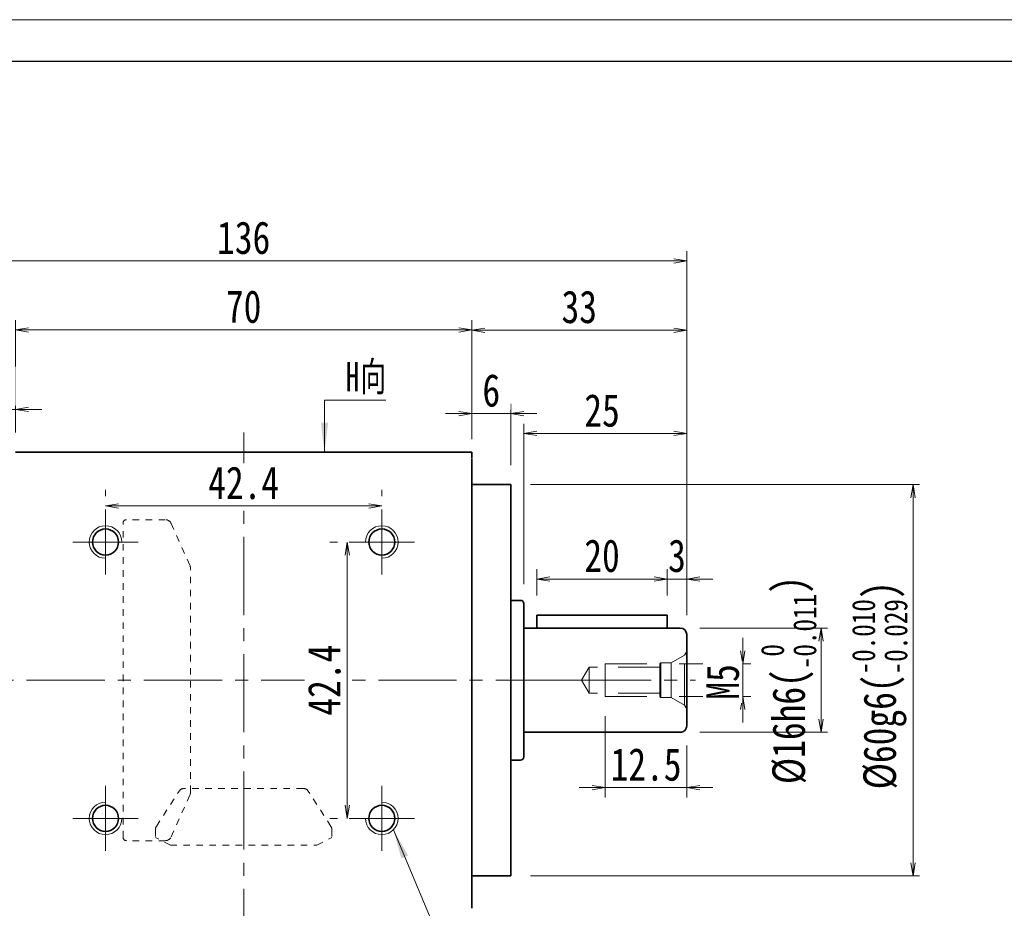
# Model space of a CAD drawing. Header units: millimetres. Extents: x -20 to 533, y -11 to 370.
# Tile 4 of 5: x 104 to 255, y 233 to 370. Entities that reach past the tile are written whole.
import ezdxf

# ---------------------------------------------------------------- set-up
doc = ezdxf.new("R2010")
doc.units = ezdxf.units.MM
for name, pattern in [('HIDDEN', [9.525, 6.35, -3.175]), ('点画线', [18, 12, -2, 2, -2]), ('虚线', [2, 1, -1])]:
    doc.linetypes.add(name, pattern=pattern)
for name, color, linetype, lineweight in [('中心线层', 1, '点画线', 18), ('图框_外框线', 7, 'Continuous', 18), ('尺寸线层', 3, 'Continuous', 18), ('粗实线层', 7, 'Continuous', 35), ('虚线层_1', 6, '虚线', 18)]:
    doc.layers.add(name, color=color, linetype=linetype, lineweight=lineweight)
doc.styles.add('宋体', font='SimSun.ttf', dxfattribs={"width": 0.8})
doc.styles.add('标准', font='txt', dxfattribs={"width": 0.667})
doc.dimstyles.new('A水平标注$0', dxfattribs={"dimtxt": 3.5, "dimasz": 2, "dimexe": 1.5, "dimexo": 3, "dimgap": 1.1, "dimtad": 1, "dimtoh": 1, "dimdec": 4, "dimdsep": 46, "dimtxsty": '宋体', "dimblk": 'OPEN', "dimcen": 3, "dimclrd": 3, "dimclre": 3, "dimclrt": 6, "dimadec": 0, "dimazin": 0, "dimtm": 1e-09, "dimtfac": 1, "dimtdec": 4, "dimtix": 1, "dimtmove": 0, "dimatfit": 3, "dimldrblk": 'OPEN', "dimfxl": 0, "dimlwd": 13, "dimlwe": 13, "dimarcsym": 0})
doc.dimstyles.new('D直径标注φ25', dxfattribs={"dimtxt": 3.5, "dimasz": 2, "dimexe": 1, "dimexo": 3, "dimtad": 1, "dimtoh": 1, "dimdec": 1, "dimdsep": 46, "dimtxsty": '宋体', "dimblk": 'OPEN', "dimcen": 3, "dimclrd": 3, "dimclre": 3, "dimclrt": 130, "dimadec": 0, "dimazin": 0, "dimtm": 1e-09, "dimtfac": 1, "dimtdec": 1, "dimtmove": 0, "dimatfit": 0, "dimldrblk": 'OPEN', "dimfxl": 0, "dimlwd": 13, "dimlwe": 13, "dimarcsym": 0})
doc.dimstyles.new('螺孔(M8-7H)', dxfattribs={"dimtxt": 3.5, "dimasz": 2, "dimexe": 1.25, "dimexo": 3, "dimtad": 1, "dimtoh": 1, "dimdec": 4, "dimdsep": 46, "dimtxsty": '宋体', "dimblk": 'OPEN', "dimcen": 3, "dimclrd": 3, "dimclre": 3, "dimclrt": 2, "dimadec": 0, "dimazin": 0, "dimtm": 1e-09, "dimtfac": 1, "dimtdec": 4, "dimtmove": 0, "dimatfit": 3, "dimldrblk": 'OPEN', "dimfxl": 0, "dimlwd": 9, "dimlwe": 9, "dimarcsym": 0})

# ---------------------------------------------------------------- blocks, each defined once
blk = doc.blocks.new('_Open')
at = {"color": 0, "linetype": 'ByBlock', "lineweight": -2}
for p, q in [((-1, 0.167), (0, 0)), ((-1, -0.167), (0, 0)), ((0, 0), (-1, 0))]:
    blk.add_line(p, q, dxfattribs=at)
blk = doc.blocks.new('*D13')
at = {"layer": 'Defpoints', "color": 0, "transparency": 16777216}
for p in [(117.54, 294.69), (159.94, 295.22), (159.94, 294.69)]:
    blk.add_point(p, dxfattribs=at)
at = {"layer": '尺寸线层', "color": 3, "lineweight": 13, "transparency": 16777216}
for p, q in [((117.54, 297.69), (117.54, 296.72)), ((159.94, 297.69), (159.94, 296.72)), ((119.54, 295.22), (157.94, 295.22))]:
    blk.add_line(p, q, dxfattribs=at)
at = {"layer": '尺寸线层', "color": 3, "lineweight": 13, "transparency": 16777216, "xscale": 2, "yscale": 2, "zscale": 2, "rotation": 180}
blk.add_blockref('_Open', (117.54, 295.22), dxfattribs=at)
at = {"layer": '尺寸线层', "color": 3, "lineweight": 13, "transparency": 16777216, "xscale": 2, "yscale": 2, "zscale": 2}
blk.add_blockref('_Open', (159.94, 295.22), dxfattribs=at)
at = {"layer": '尺寸线层', "color": 6, "transparency": 16777216, "insert": (138.74, 298.74), "char_height": 5, "attachment_point": 5, "style": '宋体', "bg_fill": 3, "box_fill_scale": 1.1, "bg_fill_color": 257, "bg_fill_transparency": 0}
blk.add_mtext('42.4', dxfattribs=at)
blk = doc.blocks.new('*D14')
at = {"layer": 'Defpoints', "color": 0, "transparency": 16777216}
for p in [(154.94, 289.69), (154.64, 247.29), (154.94, 247.29)]:
    blk.add_point(p, dxfattribs=at)
at = {"layer": '尺寸线层', "color": 3, "lineweight": 13, "transparency": 16777216}
for p, q in [((151.94, 289.69), (153.14, 289.69)), ((154.64, 287.69), (154.64, 249.29)), ((151.94, 247.29), (153.14, 247.29))]:
    blk.add_line(p, q, dxfattribs=at)
at = {"layer": '尺寸线层', "color": 3, "lineweight": 13, "transparency": 16777216, "xscale": 2, "yscale": 2, "zscale": 2}
for p, rotation in [((154.64, 289.69), 90), ((154.64, 247.29), 270)]:
    blk.add_blockref('_Open', p, dxfattribs=dict(at, rotation=rotation))
at = {"layer": '尺寸线层', "color": 6, "transparency": 16777216, "insert": (151.13, 268.49), "char_height": 5, "attachment_point": 5, "rotation": 90, "style": '宋体', "bg_fill": 3, "box_fill_scale": 1.1, "bg_fill_color": 257, "bg_fill_transparency": 0}
blk.add_mtext('42.4', dxfattribs=at)
blk = doc.blocks.new('*D15')
at = {"layer": 'Defpoints', "color": 0, "transparency": 16777216}
for p in [(173.74, 322.23), (103.74, 303.49), (173.74, 303.49)]:
    blk.add_point(p, dxfattribs=at)
at = {"layer": '尺寸线层', "color": 3, "lineweight": 13, "transparency": 16777216}
for p, q in [((103.74, 306.49), (103.74, 323.73)), ((173.74, 306.49), (173.74, 323.73)), ((105.74, 322.23), (171.74, 322.23))]:
    blk.add_line(p, q, dxfattribs=at)
at = {"layer": '尺寸线层', "color": 3, "lineweight": 13, "transparency": 16777216, "xscale": 2, "yscale": 2, "zscale": 2, "rotation": 180}
blk.add_blockref('_Open', (103.74, 322.23), dxfattribs=at)
at = {"layer": '尺寸线层', "color": 3, "lineweight": 13, "transparency": 16777216, "xscale": 2, "yscale": 2, "zscale": 2}
blk.add_blockref('_Open', (173.74, 322.23), dxfattribs=at)
at = {"layer": '尺寸线层', "color": 6, "transparency": 16777216, "insert": (138.74, 325.78), "char_height": 5, "attachment_point": 5, "style": '宋体', "bg_fill": 3, "box_fill_scale": 1.1, "bg_fill_color": 257, "bg_fill_transparency": 0}
blk.add_mtext('70', dxfattribs=at)
blk = doc.blocks.new('*D16')
at = {"layer": 'Defpoints', "color": 0, "transparency": 16777216}
for p in [(97.74, 310.03), (103.74, 303.49), (97.74, 298.49)]:
    blk.add_point(p, dxfattribs=at)
at = {"layer": '尺寸线层', "color": 3, "lineweight": 13, "transparency": 16777216}
for p, q in [((97.74, 301.49), (97.74, 311.53)), ((103.74, 306.49), (103.74, 311.53)), ((95.74, 310.03), (93.74, 310.03)), ((103.74, 310.03), (97.74, 310.03)), ((105.74, 310.03), (107.74, 310.03))]:
    blk.add_line(p, q, dxfattribs=at)
at = {"layer": '尺寸线层', "color": 3, "lineweight": 13, "transparency": 16777216, "xscale": 2, "yscale": 2, "zscale": 2}
blk.add_blockref('_Open', (97.74, 310.03), dxfattribs=at)
at = {"layer": '尺寸线层', "color": 3, "lineweight": 13, "transparency": 16777216, "xscale": 2, "yscale": 2, "zscale": 2, "rotation": 180}
blk.add_blockref('_Open', (103.74, 310.03), dxfattribs=at)
at = {"layer": '尺寸线层', "color": 6, "transparency": 16777216, "insert": (100.74, 313.57), "char_height": 5, "attachment_point": 5, "style": '宋体', "bg_fill": 3, "box_fill_scale": 1.1, "bg_fill_color": 257, "bg_fill_transparency": 0}
blk.add_mtext('6', dxfattribs=at)
blk = doc.blocks.new('*D17')
at = {"layer": 'Defpoints', "color": 0, "transparency": 16777216}
for p in [(179.74, 309.39), (173.74, 302.49), (179.74, 298.49)]:
    blk.add_point(p, dxfattribs=at)
at = {"layer": '尺寸线层', "color": 3, "lineweight": 13, "transparency": 16777216}
for p, q in [((173.74, 305.49), (173.74, 310.89)), ((179.74, 301.49), (179.74, 310.89)), ((171.74, 309.39), (169.74, 309.39)), ((173.74, 309.39), (179.74, 309.39)), ((181.74, 309.39), (183.74, 309.39))]:
    blk.add_line(p, q, dxfattribs=at)
at = {"layer": '尺寸线层', "color": 3, "lineweight": 13, "transparency": 16777216, "xscale": 2, "yscale": 2, "zscale": 2}
blk.add_blockref('_Open', (173.74, 309.39), dxfattribs=at)
at = {"layer": '尺寸线层', "color": 3, "lineweight": 13, "transparency": 16777216, "xscale": 2, "yscale": 2, "zscale": 2, "rotation": 180}
blk.add_blockref('_Open', (179.74, 309.39), dxfattribs=at)
at = {"layer": '尺寸线层', "color": 6, "transparency": 16777216, "insert": (176.74, 312.93), "char_height": 5, "attachment_point": 5, "style": '宋体', "bg_fill": 3, "box_fill_scale": 1.1, "bg_fill_color": 257, "bg_fill_transparency": 0}
blk.add_mtext('6', dxfattribs=at)
blk = doc.blocks.new('*D19')
at = {"layer": 'Defpoints', "color": 0, "transparency": 16777216}
for p in [(70.74, 332.81), (70.74, 275.49), (206.74, 275.49)]:
    blk.add_point(p, dxfattribs=at)
at = {"layer": '尺寸线层', "color": 3, "lineweight": 13, "transparency": 16777216}
for p, q in [((70.74, 278.49), (70.74, 334.31)), ((206.74, 278.49), (206.74, 334.31)), ((204.74, 332.81), (72.74, 332.81))]:
    blk.add_line(p, q, dxfattribs=at)
at = {"layer": '尺寸线层', "color": 3, "lineweight": 13, "transparency": 16777216, "xscale": 2, "yscale": 2, "zscale": 2, "rotation": 180}
blk.add_blockref('_Open', (70.74, 332.81), dxfattribs=at)
at = {"layer": '尺寸线层', "color": 3, "lineweight": 13, "transparency": 16777216, "xscale": 2, "yscale": 2, "zscale": 2}
blk.add_blockref('_Open', (206.74, 332.81), dxfattribs=at)
at = {"layer": '尺寸线层', "color": 6, "transparency": 16777216, "insert": (138.74, 336.35), "char_height": 5, "attachment_point": 5, "style": '宋体', "bg_fill": 3, "box_fill_scale": 1.1, "bg_fill_color": 257, "bg_fill_transparency": 0}
blk.add_mtext('136', dxfattribs=at)
blk = doc.blocks.new('*X6')
at = {"layer": '尺寸线层', "linetype": 'Continuous'}
blk.add_hatch(color=0, dxfattribs=at).paths.add_polyline_path([(-1.02, -7.94), (-1.58, -3.44), (-0.46, -3.44)], flags=0)
at = {"layer": '尺寸线层', "color": 0, "linetype": 'Continuous'}
blk.add_line((-1.02, -7.94), (-1.02, 0), dxfattribs=at)
at = {"layer": '尺寸线层', "color": 0}
for p, q in [((-1.02, 0), (0, 0)), ((0, 0), (8.38, 0)), ((0, 0), (0, 0))]:
    blk.add_line(p, q, dxfattribs=at)
at = {"layer": '尺寸线层', "color": 0, "insert": (2.25, 0.9), "char_height": 4.5, "width": 12.2676, "attachment_point": 7, "line_spacing_factor": 1.15057, "style": '标准'}
blk.add_mtext('\\T1.1;H向', dxfattribs=at)
blk = doc.blocks.new('*X7')
at = {"layer": '尺寸线层', "linetype": 'Continuous'}
blk.add_hatch(color=0, dxfattribs=at).paths.add_polyline_path([(-35.18, 31.42), (-32.92, 27.49), (-33.95, 27.05)], flags=0)
at = {"layer": '尺寸线层', "color": 0, "linetype": 'Continuous'}
blk.add_line((-35.18, 31.42), (-21.93, 0), dxfattribs=at)
at = {"layer": '尺寸线层', "color": 0}
for p, q in [((0, 10.04), (40.1, 10.04)), ((0, 0), (0, 10.04)), ((-21.93, 0), (0, 0)), ((0, 0), (40.1, 0))]:
    blk.add_line(p, q, dxfattribs=at)
at = {"layer": '尺寸线层', "color": 0, "insert": (2.25, 0.9), "char_height": 4.5, "width": 75.7049, "attachment_point": 7, "line_spacing_factor": 1.15057, "style": '标准'}
blk.add_mtext('\\T1.1;4-M5x10\\P反面，H向孔位一致', dxfattribs=at)
blk = doc.blocks.new('*D34')
at = {"layer": 'Defpoints', "color": 0, "transparency": 16777216}
for p in [(179.74, 298.49), (179.74, 238.49), (241.48, 238.49)]:
    blk.add_point(p, dxfattribs=at)
at = {"layer": '尺寸线层', "color": 3, "lineweight": 13, "transparency": 16777216}
for p, q in [((182.74, 298.49), (242.48, 298.49)), ((241.48, 296.49), (241.48, 240.49)), ((182.74, 238.49), (242.48, 238.49))]:
    blk.add_line(p, q, dxfattribs=at)
at = {"layer": '尺寸线层', "color": 3, "lineweight": 13, "transparency": 16777216, "xscale": 2, "yscale": 2, "zscale": 2}
for p, rotation in [((241.48, 298.49), 90), ((241.48, 238.49), 270)]:
    blk.add_blockref('_Open', p, dxfattribs=dict(at, rotation=rotation))
at = {"layer": '尺寸线层', "color": 130, "transparency": 16777216, "insert": (236.34, 267.69), "char_height": 5, "attachment_point": 5, "rotation": 90, "style": '宋体'}
blk.add_mtext('{\\A1;\\A1;%%C60g6({\\H0.707107x;\\S-0.010^ -0.029;})}', dxfattribs=at)
blk = doc.blocks.new('*D35')
at = {"layer": 'Defpoints', "color": 0, "transparency": 16777216}
for p in [(206.74, 322.19), (173.74, 303.49), (206.74, 275.49)]:
    blk.add_point(p, dxfattribs=at)
at = {"layer": '尺寸线层', "color": 3, "lineweight": 13, "transparency": 16777216}
for p, q in [((173.74, 306.49), (173.74, 323.69)), ((206.74, 278.49), (206.74, 323.69)), ((175.74, 322.19), (204.74, 322.19))]:
    blk.add_line(p, q, dxfattribs=at)
at = {"layer": '尺寸线层', "color": 3, "lineweight": 13, "transparency": 16777216, "xscale": 2, "yscale": 2, "zscale": 2, "rotation": 180}
blk.add_blockref('_Open', (173.74, 322.19), dxfattribs=at)
at = {"layer": '尺寸线层', "color": 3, "lineweight": 13, "transparency": 16777216, "xscale": 2, "yscale": 2, "zscale": 2}
blk.add_blockref('_Open', (206.74, 322.19), dxfattribs=at)
at = {"layer": '尺寸线层', "color": 6, "transparency": 16777216, "insert": (190.24, 325.74), "char_height": 5, "attachment_point": 5, "style": '宋体', "bg_fill": 3, "box_fill_scale": 1.1, "bg_fill_color": 257, "bg_fill_transparency": 0}
blk.add_mtext('33', dxfattribs=at)
blk = doc.blocks.new('*D36')
at = {"layer": 'Defpoints', "color": 0, "transparency": 16777216}
for p in [(202.59, 270.99), (202.59, 265.99), (215.33, 265.99)]:
    blk.add_point(p, dxfattribs=at)
at = {"layer": '尺寸线层', "color": 3, "lineweight": 9, "transparency": 16777216}
for p, q in [((215.33, 272.99), (215.33, 274.99)), ((205.59, 270.99), (216.58, 270.99)), ((215.33, 270.99), (215.33, 265.99)), ((205.59, 265.99), (216.58, 265.99)), ((215.33, 263.99), (215.33, 261.99))]:
    blk.add_line(p, q, dxfattribs=at)
at = {"layer": '尺寸线层', "color": 3, "lineweight": 9, "transparency": 16777216, "xscale": 2, "yscale": 2, "zscale": 2}
for p, rotation in [((215.33, 270.99), 270), ((215.33, 265.99), 90)]:
    blk.add_blockref('_Open', p, dxfattribs=dict(at, rotation=rotation))
at = {"layer": '尺寸线层', "color": 2, "transparency": 16777216, "insert": (212.29, 268.22), "char_height": 5, "attachment_point": 5, "rotation": 90, "style": '宋体', "bg_fill": 3, "box_fill_scale": 1.1, "bg_fill_color": 257, "bg_fill_transparency": 0}
blk.add_mtext('M5', dxfattribs=at)
blk = doc.blocks.new('*D37')
at = {"layer": 'Defpoints', "color": 0, "transparency": 16777216}
for p in [(194.24, 265.99), (206.74, 261.49), (194.24, 252)]:
    blk.add_point(p, dxfattribs=at)
at = {"layer": '尺寸线层', "color": 3, "lineweight": 13, "transparency": 16777216}
for p, q in [((194.24, 262.99), (194.24, 250.5)), ((206.74, 258.49), (206.74, 250.5)), ((192.24, 252), (190.24, 252)), ((206.74, 252), (194.24, 252)), ((208.74, 252), (210.74, 252))]:
    blk.add_line(p, q, dxfattribs=at)
at = {"layer": '尺寸线层', "color": 3, "lineweight": 13, "transparency": 16777216, "xscale": 2, "yscale": 2, "zscale": 2}
blk.add_blockref('_Open', (194.24, 252), dxfattribs=at)
at = {"layer": '尺寸线层', "color": 3, "lineweight": 13, "transparency": 16777216, "xscale": 2, "yscale": 2, "zscale": 2, "rotation": 180}
blk.add_blockref('_Open', (206.74, 252), dxfattribs=at)
at = {"layer": '尺寸线层', "color": 6, "transparency": 16777216, "insert": (200.49, 255.53), "char_height": 5, "attachment_point": 5, "style": '宋体', "bg_fill": 3, "box_fill_scale": 1.1, "bg_fill_color": 257, "bg_fill_transparency": 0}
blk.add_mtext('12.5', dxfattribs=at)
blk = doc.blocks.new('*D38')
at = {"layer": 'Defpoints', "color": 0, "transparency": 16777216}
for p in [(206.74, 284.01), (203.74, 278.49), (206.74, 275.49)]:
    blk.add_point(p, dxfattribs=at)
at = {"layer": '尺寸线层', "color": 3, "lineweight": 13, "transparency": 16777216}
for p, q in [((203.74, 281.49), (203.74, 285.51)), ((206.74, 278.49), (206.74, 285.51)), ((201.74, 284.01), (199.74, 284.01)), ((203.74, 284.01), (206.74, 284.01)), ((208.74, 284.01), (210.74, 284.01))]:
    blk.add_line(p, q, dxfattribs=at)
at = {"layer": '尺寸线层', "color": 3, "lineweight": 13, "transparency": 16777216, "xscale": 2, "yscale": 2, "zscale": 2}
blk.add_blockref('_Open', (203.74, 284.01), dxfattribs=at)
at = {"layer": '尺寸线层', "color": 3, "lineweight": 13, "transparency": 16777216, "xscale": 2, "yscale": 2, "zscale": 2, "rotation": 180}
blk.add_blockref('_Open', (206.74, 284.01), dxfattribs=at)
at = {"layer": '尺寸线层', "color": 6, "transparency": 16777216, "insert": (205.24, 287.56), "char_height": 5, "attachment_point": 5, "style": '宋体', "bg_fill": 3, "box_fill_scale": 1.1, "bg_fill_color": 257, "bg_fill_transparency": 0}
blk.add_mtext('3', dxfattribs=at)
blk = doc.blocks.new('*D39')
at = {"layer": 'Defpoints', "color": 0, "transparency": 16777216}
for p in [(183.74, 284.01), (183.74, 278.49), (203.74, 278.49)]:
    blk.add_point(p, dxfattribs=at)
at = {"layer": '尺寸线层', "color": 3, "lineweight": 13, "transparency": 16777216}
for p, q in [((183.74, 281.49), (183.74, 285.51)), ((203.74, 281.49), (203.74, 285.51)), ((201.74, 284.01), (185.74, 284.01))]:
    blk.add_line(p, q, dxfattribs=at)
at = {"layer": '尺寸线层', "color": 3, "lineweight": 13, "transparency": 16777216, "xscale": 2, "yscale": 2, "zscale": 2}
for p, rotation in [((183.74, 284.01), 179.9999999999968), ((203.74, 284.01), 359.9999999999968)]:
    blk.add_blockref('_Open', p, dxfattribs=dict(at, rotation=rotation))
at = {"layer": '尺寸线层', "color": 6, "transparency": 16777216, "insert": (193.74, 287.56), "char_height": 5, "attachment_point": 5, "style": '宋体', "bg_fill": 3, "box_fill_scale": 1.1, "bg_fill_color": 257, "bg_fill_transparency": 0}
blk.add_mtext('20', dxfattribs=at)
blk = doc.blocks.new('*D40')
at = {"layer": 'Defpoints', "color": 0, "transparency": 16777216}
for p in [(181.74, 306.34), (181.74, 280.24), (206.74, 275.49)]:
    blk.add_point(p, dxfattribs=at)
at = {"layer": '尺寸线层', "color": 3, "lineweight": 13, "transparency": 16777216}
for p, q in [((181.74, 283.24), (181.74, 307.84)), ((206.74, 278.49), (206.74, 307.84)), ((204.74, 306.34), (183.74, 306.34))]:
    blk.add_line(p, q, dxfattribs=at)
at = {"layer": '尺寸线层', "color": 3, "lineweight": 13, "transparency": 16777216, "xscale": 2, "yscale": 2, "zscale": 2, "rotation": 180}
blk.add_blockref('_Open', (181.74, 306.34), dxfattribs=at)
at = {"layer": '尺寸线层', "color": 3, "lineweight": 13, "transparency": 16777216, "xscale": 2, "yscale": 2, "zscale": 2}
blk.add_blockref('_Open', (206.74, 306.34), dxfattribs=at)
at = {"layer": '尺寸线层', "color": 6, "transparency": 16777216, "insert": (193.74, 309.85), "char_height": 5, "attachment_point": 5, "style": '宋体', "bg_fill": 3, "box_fill_scale": 1.1, "bg_fill_color": 257, "bg_fill_transparency": 0}
blk.add_mtext('25', dxfattribs=at)
blk = doc.blocks.new('*D41')
at = {"layer": 'Defpoints', "color": 0, "transparency": 16777216}
for p in [(205.74, 276.49), (205.74, 260.49), (227.35, 260.49)]:
    blk.add_point(p, dxfattribs=at)
at = {"layer": '尺寸线层', "color": 3, "lineweight": 13, "transparency": 16777216}
for p, q in [((208.74, 276.49), (228.35, 276.49)), ((227.35, 274.49), (227.35, 262.49)), ((208.74, 260.49), (228.35, 260.49))]:
    blk.add_line(p, q, dxfattribs=at)
at = {"layer": '尺寸线层', "color": 3, "lineweight": 13, "transparency": 16777216, "xscale": 2, "yscale": 2, "zscale": 2}
for p, rotation in [((227.35, 276.49), 90), ((227.35, 260.49), 270)]:
    blk.add_blockref('_Open', p, dxfattribs=dict(at, rotation=rotation))
at = {"layer": '尺寸线层', "color": 130, "transparency": 16777216, "insert": (222.37, 268.49), "char_height": 5, "attachment_point": 5, "rotation": 90, "style": '宋体'}
blk.add_mtext('{\\A1;\\A1;%%C16h6({\\H0.707107x;\\S 0^ -0.011;})}', dxfattribs=at)
blk = doc.blocks.new('23343f_2')
at = {"layer": '中心线层', "linetype": '点画线', "lineweight": 18}
blk.add_line((17.47, 0), (-1.33, 0), dxfattribs=at)
at = {"layer": '粗实线层', "color": 6, "linetype": 'HIDDEN', "lineweight": 18}
for p, q in [((0, -4.4), (0, 4.4)), ((0, 4.4), (0.32, 3.85)), ((2.4, 2.65), (0.32, 3.85)), ((0.32, -3.85), (0.32, 3.85)), ((4, 2.65), (2.4, 2.65)), ((2.4, -2.65), (2.4, 2.65)), ((4.15, 2.5), (4, 2.65)), ((4, -2.65), (4, 2.65)), ((12.5, 2.5), (4.15, 2.5)), ((4.15, -2.5), (4.15, 2.5)), ((4.15, 2), (15, 2)), ((12.5, -2.5), (12.5, 2.5)), ((15, 2), (16.15, 0)), ((15, 2), (15, -2)), ((15, -2), (16.15, 0)), ((2.4, -2.65), (0.32, -3.85)), ((4, -2.65), (2.4, -2.65)), ((4.15, -2.5), (4, -2.65)), ((4.15, -2), (15, -2)), ((12.5, -2.5), (4.15, -2.5)), ((0, -4.4), (0.32, -3.85))]:
    blk.add_line(p, q, dxfattribs=at)

msp = doc.modelspace()

# ---------------------------------------------------------------- linework, layer by layer
at = {"layer": '中心线层'}
for p, q in [((138.73924, 224.48846), (138.73924, 306.48846)), ((117.53924, 284.68846), (117.53924, 294.68846)), ((159.93924, 284.68846), (159.93924, 294.68846)), ((112.53924, 289.68846), (122.53924, 289.68846)), ((164.93924, 289.68846), (154.93924, 289.68846)), ((69.41424, 268.48846), (190.15863, 268.48846)), ((117.53924, 252.28846), (117.53924, 242.28846)), ((159.93924, 252.28846), (159.93924, 242.28846)), ((112.53924, 247.28846), (122.53924, 247.28846)), ((164.93924, 247.28846), (154.93924, 247.28846))]:
    msp.add_line(p, q, dxfattribs=at)
at = {"layer": '图框_外框线', "color": 3}
msp.add_lwpolyline([(-17.01757, -11.48686), (522.21514, -11.48686), (522.21514, 369.8277), (-17.01757, 369.8277)], close=True, dxfattribs=at)
at = {"layer": '图框_外框线', "color": 3, "lineweight": 25}
msp.add_lwpolyline([(15.07962, -5.06742), (515.7957, -5.06742), (515.7957, 363.40826), (15.07962, 363.40826)], close=True, dxfattribs=at)
at = {"layer": '粗实线层'}
for p, q in [((103.73924, 303.48846), (173.73924, 303.48846)), ((173.73924, 303.48846), (173.73924, 302.58846)), ((173.73924, 233.48846), (173.73924, 302.48846)), ((173.73924, 298.48846), (179.73924, 298.48846)), ((179.73924, 238.48846), (179.73924, 298.48846)), ((179.73924, 256.23846), (181.23924, 256.23846)), ((173.73924, 238.48846), (179.73924, 238.48846))]:
    msp.add_line(p, q, dxfattribs=at)
for centre in [(117.53924, 289.68846), (159.93924, 289.68846), (117.53924, 247.28846), (159.93924, 247.28846)]:
    msp.add_circle(centre, 2, dxfattribs=at)
at = {"layer": '粗实线层', "lineweight": 18}
for centre, start, end in [((117.53924, 289.68846), 0, 270), ((159.93924, 289.68846), 270, 180), ((117.53924, 247.28846), 90, 0), ((159.93924, 247.28846), 180, 90)]:
    msp.add_arc(centre, 2.5, start, end, dxfattribs=at)
at = {"layer": '粗实线层'}
msp.add_arc((181.23924, 256.73846), 0.5, 269.9999999, 0, dxfattribs=at)
at = {"layer": '虚线层_1', "linetype": '虚线', "lineweight": 18}
for p, q in [((120.23924, 244.36346), (120.23924, 292.81346)), ((126.69797, 293.11346), (120.73924, 293.11346)), ((127.61187, 292.5194), (130.49505, 286.02844)), ((130.58115, 251.35443), (130.58115, 285.6225)), ((125.3482, 246.05665), (128.81767, 251.45055)), ((127.61187, 244.45752), (130.49505, 250.94849)), ((147.83335, 251.88846), (129.64513, 251.88846)), ((152.13028, 246.05665), (148.66081, 251.45055)), ((125.18924, 245.51568), (125.18924, 244.32775)), ((152.28924, 245.51568), (152.28924, 244.32775)), ((126.69797, 243.86346), (120.73924, 243.86346)), ((127.48924, 243.17767), (125.18924, 244.32775)), ((149.98924, 243.17767), (152.28924, 244.32775)), ((127.48924, 243.17767), (149.98924, 243.17767))]:
    msp.add_line(p, q, dxfattribs=at)
for centre, radius, start, end in [((120.73924, 292.61346), 0.5, 90, 180), ((126.69797, 292.11346), 1, 23.95, 90), ((129.58115, 285.6225), 1, 0, 23.9499998), ((129.64513, 250.88846), 1, 90, 147.25), ((129.58115, 251.35443), 1, 336.0500001, 359.9999999), ((129.58115, 251.35443), 1, 336.0500001, 359.9999999), ((147.83335, 250.88846), 1, 32.75, 90), ((126.18924, 245.51568), 1, 147.25, 180), ((151.28924, 245.51568), 1, 0, 32.75), ((120.73924, 244.36346), 0.5, 180, 270), ((126.69797, 244.86346), 1, 270, 336.05)]:
    msp.add_arc(centre, radius, start, end, dxfattribs=at)

# ---------------------------------------------------------------- block references
at = {"layer": '尺寸线层'}
msp.add_blockref('*X7', (196.89135, 214.10552), dxfattribs=at)

# ---------------------------------------------------------------- next in the draw order: dimensions: what is measured, and where the dimension line sits
for base, p1, p2, picture, middle in [((173.73924, 322.23334), (103.73924, 303.48846), (173.73924, 303.48846), '*D15', (138.73924, 325.77748)), ((159.93924, 295.21951), (117.53924, 294.68846), (159.93924, 294.68846), '*D13', (138.73924, 298.73572))]:
    dim = msp.add_linear_dim(base=base, p1=p1, p2=p2, dimstyle='A水平标注$0', override={"dimtxt": 5, "dimblk": 'Open', "dimtfill": 1, "dimtfillclr": 256}, dxfattribs=at)
    dim.commit()
    dim.dimension.update_dxf_attribs({"geometry": picture, "text_midpoint": middle})
dim = msp.add_linear_dim(base=(154.64182, 247.28846), p1=(154.93924, 289.68846), p2=(154.93924, 247.28846), angle=270, dimstyle='A水平标注$0', override={"dimtxt": 5, "dimblk": 'Open', "dimtfill": 1, "dimtfillclr": 256}, dxfattribs=at)
dim.commit()
dim.dimension.update_dxf_attribs({"geometry": '*D14', "text_midpoint": (151.12562, 268.48846)})

# ---------------------------------------------------------------- next in the draw order: dimensions: what is measured, and where the dimension line sits
for base, p1, p2, picture, middle in [((97.73924, 310.02947), (103.73924, 303.48846), (97.73924, 298.48846), '*D16', (100.73924, 313.57361)), ((179.73924, 309.38834), (173.73924, 302.48846), (179.73924, 298.48846), '*D17', (176.73924, 312.93247))]:
    dim = msp.add_linear_dim(base=base, p1=p1, p2=p2, dimstyle='A水平标注$0', override={"dimtxt": 5, "dimblk": 'Open', "dimtfill": 1, "dimtfillclr": 256}, dxfattribs=at)
    dim.commit()
    dim.dimension.update_dxf_attribs({"geometry": picture, "text_midpoint": middle})

# ---------------------------------------------------------------- next in the draw order: dimensions: what is measured, and where the dimension line sits
dim = msp.add_linear_dim(base=(70.73924, 332.80728), p1=(206.73924, 275.48846), p2=(70.73924, 275.48846), dimstyle='A水平标注$0', override={"dimtxt": 5, "dimblk": 'Open', "dimtfill": 1, "dimtfillclr": 256}, dxfattribs=at)
dim.commit()
dim.dimension.update_dxf_attribs({"geometry": '*D19', "text_midpoint": (138.73924, 336.35141)})

# ---------------------------------------------------------------- next in the draw order: linework, layer by layer
at = {"layer": '粗实线层'}
for p, q in [((179.73924, 280.73846), (181.23924, 280.73846)), ((181.73924, 280.23846), (181.73924, 256.73846))]:
    msp.add_line(p, q, dxfattribs=at)
msp.add_arc((181.23924, 280.23846), 0.5, 0, 90, dxfattribs=at)

# ---------------------------------------------------------------- next in the draw order: block references
at = {"layer": '尺寸线层'}
msp.add_blockref('*X6', (152.16722, 311.43308), dxfattribs=at)

# ---------------------------------------------------------------- next in the draw order: dimensions: what is measured, and where the dimension line sits
dim = msp.add_linear_dim(base=(241.4826, 238.48846), p1=(179.73924, 298.48846), p2=(179.73924, 238.48846), angle=270, text='{\\A1;\\A1;%%C60g6({\\H0.707107x;\\S-0.010^ -0.029;})}', dimstyle='D直径标注φ25', override={"dimtxt": 5, "dimpost": 'φ<>', "dimtp": -0.01, "dimtm": 0.029, "dimtdec": 3, "dimtfill": 0, "dimtzin": 8}, dxfattribs=at)
dim.commit()
dim.dimension.update_dxf_attribs({"geometry": '*D34', "text_midpoint": (241.4826, 267.68976), "dimtype": 160})

# ---------------------------------------------------------------- next in the draw order: dimensions: what is measured, and where the dimension line sits
dim = msp.add_linear_dim(base=(206.73924, 322.19148), p1=(173.73924, 303.48846), p2=(206.73924, 275.48846), angle=180, dimstyle='A水平标注$0', override={"dimtxt": 5, "dimblk": 'Open', "dimtfill": 1, "dimtfillclr": 256}, dxfattribs=at)
dim.commit()
dim.dimension.update_dxf_attribs({"geometry": '*D35', "text_midpoint": (190.23924, 325.73561)})

# ---------------------------------------------------------------- next in the draw order: dimensions: what is measured, and where the dimension line sits
dim = msp.add_linear_dim(base=(215.33279, 265.98846), p1=(202.58924, 270.98846), p2=(202.58924, 265.98846), angle=270, text='M<>', dimstyle='螺孔(M8-7H)', override={"dimtxt": 5, "dimgap": 0.625, "dimtad": 1, "dimdec": 4, "dimlfac": 1, "dimpost": '<>', "dimse1": 0, "dimse2": 0, "dimsd1": 0, "dimsd2": 0, "dimtofl": 1, "dimtvp": 0.1}, dxfattribs=at)
dim.commit()
dim.dimension.update_dxf_attribs({"geometry": '*D36', "text_midpoint": (215.33279, 268.22416), "dimtype": 160})

# ---------------------------------------------------------------- next in the draw order: dimensions: what is measured, and where the dimension line sits
for base, p1, p2, picture, middle in [((206.73924, 284.01399), (203.73924, 278.48846), (206.73924, 275.48846), '*D38', (205.23924, 287.55812)), ((194.23924, 252.00328), (206.73924, 261.48846), (194.23924, 265.98846), '*D37', (200.48924, 255.53344))]:
    dim = msp.add_linear_dim(base=base, p1=p1, p2=p2, angle=180, dimstyle='A水平标注$0', override={"dimtxt": 5, "dimblk": 'Open', "dimtfill": 1, "dimtfillclr": 256}, dxfattribs=at)
    dim.commit()
    dim.dimension.update_dxf_attribs({"geometry": picture, "text_midpoint": middle})

# ---------------------------------------------------------------- next in the draw order: linework, layer by layer
at = {"layer": '粗实线层'}
msp.add_line((205.73924, 260.48846), (181.73924, 260.48846), dxfattribs=at)
msp.add_arc((205.73924, 261.48846), 1, 269.9999999, 360, dxfattribs=at)

# ---------------------------------------------------------------- next in the draw order: block references
at = {"layer": '粗实线层', "xscale": -1}
msp.add_blockref('23343f_2', (206.73924, 268.48846), dxfattribs=at)

# ---------------------------------------------------------------- next in the draw order: dimensions: what is measured, and where the dimension line sits
at = {"layer": '尺寸线层'}
dim = msp.add_linear_dim(base=(183.73924, 284.01399), p1=(203.73924, 278.48846), p2=(183.73924, 278.48846), angle=180, dimstyle='A水平标注$0', override={"dimtxt": 5, "dimblk": 'Open', "dimtfill": 1, "dimtfillclr": 256}, dxfattribs=at)
dim.commit()
dim.dimension.update_dxf_attribs({"geometry": '*D39', "text_midpoint": (193.73924, 287.55812)})

# ---------------------------------------------------------------- next in the draw order: dimensions: what is measured, and where the dimension line sits
dim = msp.add_linear_dim(base=(181.73924, 306.33693), p1=(206.73924, 275.48846), p2=(181.73924, 280.23846), angle=180, dimstyle='A水平标注$0', override={"dimtxt": 5, "dimblk": 'Open', "dimtfill": 1, "dimtfillclr": 256}, dxfattribs=at)
dim.commit()
dim.dimension.update_dxf_attribs({"geometry": '*D40', "text_midpoint": (193.73924, 306.33693), "dimtype": 160})

# ---------------------------------------------------------------- next in the draw order: linework, layer by layer
at = {"layer": '粗实线层'}
for p, q in [((179.73924, 280.73846), (181.23924, 280.73846)), ((203.73924, 278.48846), (183.73924, 278.48846)), ((183.73924, 278.48846), (183.73924, 276.48846)), ((203.73924, 276.48846), (203.73924, 278.48846)), ((205.73924, 276.48846), (181.73924, 276.48846)), ((206.73924, 275.48846), (206.73924, 261.48846))]:
    msp.add_line(p, q, dxfattribs=at)
for centre, radius in [((181.23924, 280.23846), 0.5), ((205.73924, 275.48846), 1)]:
    msp.add_arc(centre, radius, 360, 90, dxfattribs=at)

# ---------------------------------------------------------------- next in the draw order: dimensions: what is measured, and where the dimension line sits
at = {"layer": '尺寸线层'}
dim = msp.add_linear_dim(base=(227.35376, 260.48846), p1=(205.73924, 276.48846), p2=(205.73924, 260.48846), angle=270, text='{\\A1;\\A1;%%C16h6({\\H0.707107x;\\S 0^ -0.011;})}', dimstyle='D直径标注φ25', override={"dimtxt": 5, "dimpost": 'φ<>', "dimtp": 0, "dimtm": 0.011, "dimtdec": 3, "dimtfill": 0, "dimtzin": 8}, dxfattribs=at)
dim.commit()
dim.dimension.update_dxf_attribs({"geometry": '*D41', "text_midpoint": (227.35376, 268.48846), "dimtype": 160})

doc.saveas('drawing.dxf')
